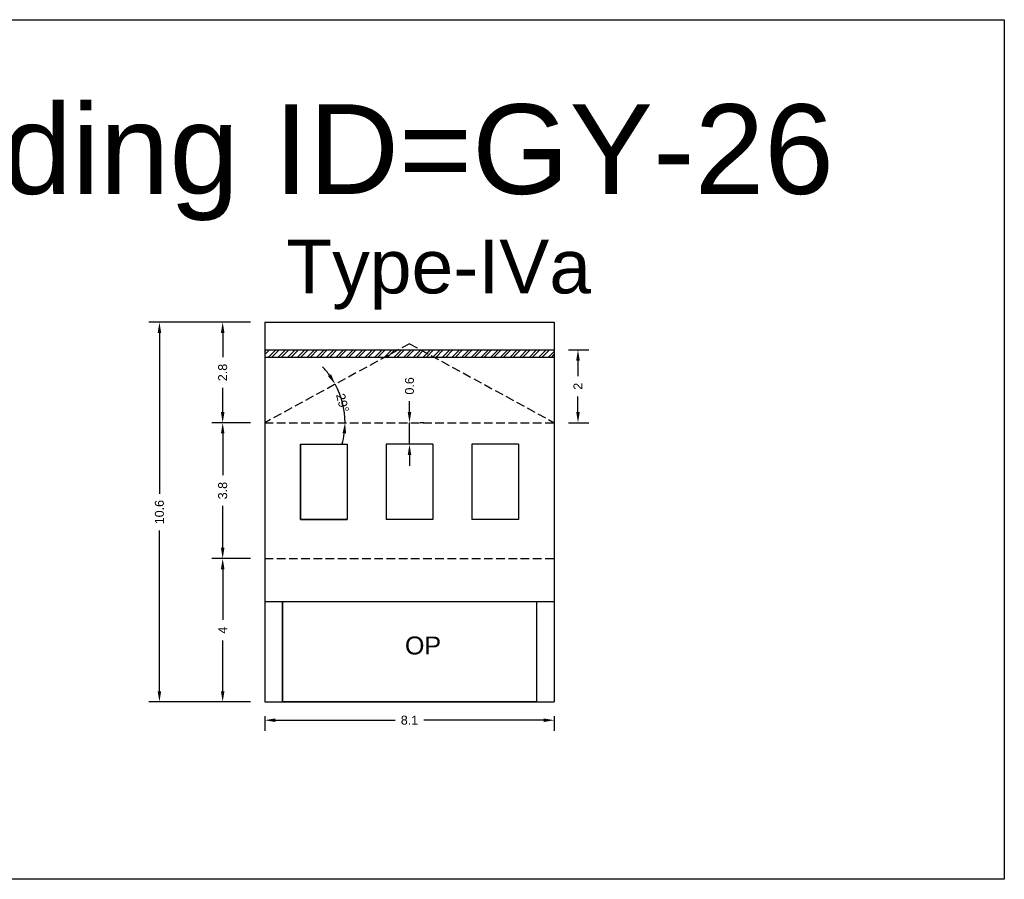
# Model space of a CAD drawing. Header units: metres. Extents: x 3416649 to 3417076, y -6712857 to -6712690.
# Tile 23 of 43: x 3416848 to 3416876, y -6712787 to -6712763. Entities that reach past the tile are written whole.
import ezdxf

# ---------------------------------------------------------------- set-up
doc = ezdxf.new("R2010")
doc.units = ezdxf.units.M
doc.linetypes.add('ACAD_ISO02W100', pattern=[15, 12, -3])
doc.layers.add('Dotted', color=7, linetype='ACAD_ISO02W100', plot=False)
doc.styles.get("Standard").update_dxf_attribs({"font": 'arial.ttf'})
doc.dimstyles.new('ISO-25', dxfattribs={"dimtxt": 0.25, "dimasz": 0.3, "dimexe": 0.3, "dimexo": 0.4, "dimgap": 0.2, "dimtad": 0, "dimdec": 1, "dimdsep": 46, "dimtxsty": 'Standard', "dimcen": 2.5, "dimadec": 0, "dimazin": 0, "dimtfac": 1, "dimtdec": 1, "dimtmove": 0, "dimatfit": 3, "dimfxl": 1, "dimarcsym": 0})

# ---------------------------------------------------------------- blocks, each defined once
blk = doc.blocks.new('*D180')
at = {"color": 0, "lineweight": -2, "transparency": 16777216}
for p, q in [((3416854.821, -6712777.819), (3416853.75, -6712777.819)), ((3416854.05, -6712778.119), (3416854.05, -6712779.533)), ((3416854.05, -6712781.519), (3416854.05, -6712780.106)), ((3416854.821, -6712781.819), (3416853.75, -6712781.819))]:
    blk.add_line(p, q, dxfattribs=at)
at = {"color": 0, "transparency": 16777216}
for points in [[(3416854, -6712778.119), (3416854.1, -6712778.119), (3416854.05, -6712777.819)], [(3416854, -6712781.519), (3416854.1, -6712781.519), (3416854.05, -6712781.819)]]:
    blk.add_solid(points, dxfattribs=at)
at = {"layer": 'Defpoints', "color": 0, "transparency": 16777216}
for p in [(3416854.05, -6712777.819), (3416855.221, -6712777.819), (3416855.221, -6712781.819)]:
    blk.add_point(p, dxfattribs=at)
at = {"color": 0, "transparency": 16777216, "insert": (3416854.05, -6712779.819), "char_height": 0.25, "attachment_point": 5, "rotation": 90}
blk.add_mtext('4', dxfattribs=at)
blk = doc.blocks.new('*D181')
at = {"color": 0, "lineweight": -2, "transparency": 16777216}
for p, q in [((3416854.821, -6712774.029), (3416853.75, -6712774.029)), ((3416854.05, -6712774.329), (3416854.05, -6712775.497)), ((3416854.05, -6712777.519), (3416854.05, -6712776.352)), ((3416854.821, -6712777.819), (3416853.75, -6712777.819))]:
    blk.add_line(p, q, dxfattribs=at)
at = {"color": 0, "transparency": 16777216}
for points in [[(3416854, -6712774.329), (3416854.1, -6712774.329), (3416854.05, -6712774.029)], [(3416854, -6712777.519), (3416854.1, -6712777.519), (3416854.05, -6712777.819)]]:
    blk.add_solid(points, dxfattribs=at)
at = {"layer": 'Defpoints', "color": 0, "transparency": 16777216}
for p in [(3416854.05, -6712774.029), (3416855.221, -6712774.029), (3416855.221, -6712777.819)]:
    blk.add_point(p, dxfattribs=at)
at = {"color": 0, "transparency": 16777216, "insert": (3416854.05, -6712775.924), "char_height": 0.25, "attachment_point": 5, "rotation": 90}
blk.add_mtext('3.8', dxfattribs=at)
blk = doc.blocks.new('*D182')
at = {"color": 0, "lineweight": -2, "transparency": 16777216}
for start, end in [(36.2422, 43.9137), (360, 28.5707), (344.657, 352.3285)]:
    blk.add_arc((3416855.221, -6712774.029), 2.242, start, end, dxfattribs=at)
at = {"color": 0, "transparency": 16777216}
for points in [[(3416857.072, -6712772.677), (3416856.987, -6712772.731), (3416857.19, -6712772.957)], [(3416857.393, -6712774.325), (3416857.493, -6712774.332), (3416857.463, -6712774.029)]]:
    blk.add_solid(points, dxfattribs=at)
at = {"layer": 'Defpoints', "color": 0, "transparency": 16777216}
for p in [(3416859.261, -6712771.829), (3416857.432, -6712773.658), (3416855.221, -6712774.029), (3416855.221, -6712774.029), (3416863.301, -6712774.029)]:
    blk.add_point(p, dxfattribs=at)
at = {"color": 0, "transparency": 16777216, "insert": (3416857.394, -6712773.476), "char_height": 0.25, "attachment_point": 5, "rotation": 284.2853}
blk.add_mtext('29°', dxfattribs=at)
blk = doc.blocks.new('*D183')
at = {"color": 0, "lineweight": -2, "transparency": 16777216}
for p, q in [((3416854.821, -6712771.229), (3416853.75, -6712771.229)), ((3416854.05, -6712771.529), (3416854.05, -6712772.199)), ((3416854.05, -6712773.729), (3416854.05, -6712773.059)), ((3416854.821, -6712774.029), (3416853.75, -6712774.029))]:
    blk.add_line(p, q, dxfattribs=at)
at = {"color": 0, "transparency": 16777216}
for points in [[(3416854, -6712771.529), (3416854.1, -6712771.529), (3416854.05, -6712771.229)], [(3416854, -6712773.729), (3416854.1, -6712773.729), (3416854.05, -6712774.029)]]:
    blk.add_solid(points, dxfattribs=at)
at = {"layer": 'Defpoints', "color": 0, "transparency": 16777216}
for p in [(3416854.05, -6712771.229), (3416855.221, -6712771.229), (3416855.221, -6712774.029)]:
    blk.add_point(p, dxfattribs=at)
at = {"color": 0, "transparency": 16777216, "insert": (3416854.05, -6712772.629), "char_height": 0.25, "attachment_point": 5, "rotation": 90}
blk.add_mtext('2.8', dxfattribs=at)
blk = doc.blocks.new('*D184')
at = {"color": 0, "lineweight": -2, "transparency": 16777216}
for p, q in [((3416855.221, -6712782.219), (3416855.221, -6712782.629)), ((3416863.301, -6712782.219), (3416863.301, -6712782.629)), ((3416855.521, -6712782.329), (3416858.857, -6712782.329)), ((3416863.001, -6712782.329), (3416859.665, -6712782.329))]:
    blk.add_line(p, q, dxfattribs=at)
at = {"color": 0, "transparency": 16777216}
for points in [[(3416855.521, -6712782.279), (3416855.521, -6712782.379), (3416855.221, -6712782.329)], [(3416863.001, -6712782.279), (3416863.001, -6712782.379), (3416863.301, -6712782.329)]]:
    blk.add_solid(points, dxfattribs=at)
at = {"layer": 'Defpoints', "color": 0, "transparency": 16777216}
for p in [(3416855.221, -6712781.819), (3416863.301, -6712781.819), (3416863.301, -6712782.329)]:
    blk.add_point(p, dxfattribs=at)
at = {"color": 0, "transparency": 16777216, "insert": (3416859.261, -6712782.329), "char_height": 0.25, "attachment_point": 5}
blk.add_mtext('8.1', dxfattribs=at)
blk = doc.blocks.new('*D185')
at = {"color": 0, "lineweight": -2, "transparency": 16777216}
for p, q in [((3416854.821, -6712771.229), (3416851.985, -6712771.229)), ((3416852.285, -6712771.529), (3416852.285, -6712776.012)), ((3416852.285, -6712781.519), (3416852.285, -6712777.037)), ((3416854.821, -6712781.819), (3416851.985, -6712781.819))]:
    blk.add_line(p, q, dxfattribs=at)
at = {"color": 0, "transparency": 16777216}
for points in [[(3416852.235, -6712771.529), (3416852.335, -6712771.529), (3416852.285, -6712771.229)], [(3416852.235, -6712781.519), (3416852.335, -6712781.519), (3416852.285, -6712781.819)]]:
    blk.add_solid(points, dxfattribs=at)
at = {"layer": 'Defpoints', "color": 0, "transparency": 16777216}
for p in [(3416852.285, -6712771.229), (3416855.221, -6712771.229), (3416855.221, -6712781.819)]:
    blk.add_point(p, dxfattribs=at)
at = {"color": 0, "transparency": 16777216, "insert": (3416852.285, -6712776.524), "char_height": 0.25, "attachment_point": 5, "rotation": 90}
blk.add_mtext('10.6', dxfattribs=at)
blk = doc.blocks.new('*D186')
at = {"color": 0, "lineweight": -2, "transparency": 16777216}
for p, q in [((3416859.261, -6712773.729), (3416859.261, -6712773.429)), ((3416859.261, -6712774.629), (3416859.261, -6712774.029)), ((3416859.661, -6712774.029), (3416859.561, -6712774.029)), ((3416859.661, -6712774.629), (3416859.561, -6712774.629)), ((3416859.261, -6712774.929), (3416859.261, -6712775.229))]:
    blk.add_line(p, q, dxfattribs=at)
at = {"color": 0, "transparency": 16777216}
for points in [[(3416859.211, -6712773.729), (3416859.311, -6712773.729), (3416859.261, -6712774.029)], [(3416859.211, -6712774.929), (3416859.311, -6712774.929), (3416859.261, -6712774.629)]]:
    blk.add_solid(points, dxfattribs=at)
at = {"layer": 'Defpoints', "color": 0, "transparency": 16777216}
for p in [(3416859.261, -6712774.029), (3416859.261, -6712774.029), (3416859.261, -6712774.629)]:
    blk.add_point(p, dxfattribs=at)
at = {"color": 0, "transparency": 16777216, "insert": (3416859.261, -6712773.002), "char_height": 0.25, "attachment_point": 5, "rotation": 90}
blk.add_mtext('0.6', dxfattribs=at)
blk = doc.blocks.new('*D187')
at = {"color": 0, "lineweight": -2, "transparency": 16777216}
for p, q in [((3416863.701, -6712771.999), (3416864.261, -6712771.999)), ((3416863.961, -6712772.299), (3416863.961, -6712772.732)), ((3416863.961, -6712773.729), (3416863.961, -6712773.297)), ((3416863.701, -6712774.029), (3416864.261, -6712774.029))]:
    blk.add_line(p, q, dxfattribs=at)
at = {"color": 0, "transparency": 16777216}
for points in [[(3416863.911, -6712772.299), (3416864.011, -6712772.299), (3416863.961, -6712771.999)], [(3416863.911, -6712773.729), (3416864.011, -6712773.729), (3416863.961, -6712774.029)]]:
    blk.add_solid(points, dxfattribs=at)
at = {"layer": 'Defpoints', "color": 0, "transparency": 16777216}
for p in [(3416863.301, -6712771.999), (3416863.961, -6712771.999), (3416863.301, -6712774.029)]:
    blk.add_point(p, dxfattribs=at)
at = {"color": 0, "transparency": 16777216, "insert": (3416863.961, -6712773.014), "char_height": 0.25, "attachment_point": 5, "rotation": 90}
blk.add_mtext('2', dxfattribs=at)

msp = doc.modelspace()

# ---------------------------------------------------------------- hatches: boundary and pattern name
h = msp.add_hatch()
h.set_pattern_fill('ANSI32', color=256, scale=0.02)
h.set_pattern_definition([(45, (-7.35109, 0), (-0.134703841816, 0.134703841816), []), (45, (-7.26129, 0), (-0.134703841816, 0.134703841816), [])])
h.paths.add_polyline_path([(3416863.301, -6712771.999), (3416859.573, -6712771.999), (3416859.941, -6712772.199), (3416863.301, -6712772.199)])
h.paths.add_polyline_path([(3416859.573, -6712771.999), (3416858.949, -6712771.999), (3416858.582, -6712772.199), (3416859.941, -6712772.199)])
h.paths.add_polyline_path([(3416858.949, -6712771.999), (3416855.221, -6712771.999), (3416855.221, -6712772.199), (3416858.582, -6712772.199)])

# ---------------------------------------------------------------- linework, layer by layer
for points in [[(3416839.184, -6712762.787), (3416875.854, -6712762.787), (3416875.854, -6712786.767), (3416839.184, -6712786.767)], [(3416856.221, -6712774.629), (3416857.521, -6712774.629), (3416857.521, -6712776.729), (3416856.221, -6712776.729)], [(3416855.721, -6712779.019), (3416862.801, -6712779.019), (3416862.801, -6712781.819), (3416855.721, -6712781.819)]]:
    msp.add_lwpolyline(points, close=True)
for points in [[(3416855.221, -6712771.229), (3416863.301, -6712771.229)], [(3416855.221, -6712771.229), (3416855.221, -6712781.819)], [(3416863.301, -6712771.229), (3416863.301, -6712781.819)], [(3416855.221, -6712771.999), (3416863.301, -6712771.999)], [(3416855.221, -6712772.199), (3416863.301, -6712772.199)], [(3416856.221, -6712774.629), (3416857.521, -6712774.629)], [(3416856.221, -6712774.629), (3416856.221, -6712776.729)], [(3416857.521, -6712774.629), (3416857.521, -6712776.729)], [(3416859.911, -6712774.629), (3416858.611, -6712774.629)], [(3416858.611, -6712774.629), (3416858.611, -6712776.729)], [(3416859.911, -6712774.629), (3416859.911, -6712776.729)], [(3416862.301, -6712774.629), (3416861.001, -6712774.629)], [(3416861.001, -6712774.629), (3416861.001, -6712776.729)], [(3416862.301, -6712774.629), (3416862.301, -6712776.729)], [(3416856.221, -6712776.729), (3416857.521, -6712776.729)], [(3416859.911, -6712776.729), (3416858.611, -6712776.729)], [(3416862.301, -6712776.729), (3416861.001, -6712776.729)], [(3416855.221, -6712779.019), (3416863.301, -6712779.019)], [(3416855.721, -6712779.019), (3416855.721, -6712781.819)], [(3416862.801, -6712779.019), (3416862.801, -6712781.819)], [(3416855.221, -6712781.819), (3416863.301, -6712781.819)]]:
    msp.add_lwpolyline(points)
at = {"layer": 'Dotted', "ltscale": 0.02}
for points in [[(3416859.261, -6712771.829), (3416855.221, -6712774.029)], [(3416859.261, -6712771.829), (3416863.301, -6712774.029)], [(3416855.221, -6712774.029), (3416863.301, -6712774.029)], [(3416855.221, -6712777.819), (3416863.301, -6712777.819)]]:
    msp.add_lwpolyline(points, dxfattribs=at)

# ---------------------------------------------------------------- texts
at = {"attachment_point": 1}
for s, width, heights, insert, char_height in [('Building ID=GY-26', 67.86454, [0.517], (3416842.081, -6712765.147), 2.5), ('Type-IVa ', 9.99112, [0.517], (3416855.825, -6712768.921), 1.5), ('OP', 1.17554, [0], (3416859.134, -6712779.994), 0.5)]:
    msp.add_mtext_dynamic_manual_height_columns(s, width=width, gutter_width=12.5, heights=heights, dxfattribs=dict(at, insert=insert, char_height=char_height))

# ---------------------------------------------------------------- dimensions: what is measured, and where the dimension line sits
for base, p1, p2, picture, middle in [((3416852.285, -6712771.229), (3416855.221, -6712781.819), (3416855.221, -6712771.229), '*D185', (3416852.285, -6712776.524)), ((3416854.05, -6712771.229), (3416855.221, -6712774.029), (3416855.221, -6712771.229), '*D183', (3416854.05, -6712772.629)), ((3416863.961, -6712771.999), (3416863.301, -6712774.029), (3416863.301, -6712771.999), '*D187', (3416863.961, -6712773.014)), ((3416859.261, -6712774.029), (3416859.261, -6712774.629), (3416859.261, -6712774.029), '*D186', (3416859.261, -6712773.002)), ((3416854.05, -6712774.029), (3416855.221, -6712777.819), (3416855.221, -6712774.029), '*D181', (3416854.05, -6712775.924)), ((3416854.05, -6712777.819), (3416855.221, -6712781.819), (3416855.221, -6712777.819), '*D180', (3416854.05, -6712779.819))]:
    dim = msp.add_linear_dim(base=base, p1=p1, p2=p2, angle=90, dimstyle='ISO-25')
    dim.commit()
    dim.dimension.update_dxf_attribs({"geometry": picture, "text_midpoint": middle})
dim = msp.add_angular_dim_2l(base=(3416857.432, -6712773.658), line1=((3416855.221, -6712774.029), (3416863.301, -6712774.029)), line2=((3416859.261, -6712771.829), (3416855.221, -6712774.029)), dimstyle='ISO-25')
dim.commit()
dim.dimension.update_dxf_attribs({"geometry": '*D182', "text_midpoint": (3416857.394, -6712773.476), "dimtype": 162})
dim = msp.add_linear_dim(base=(3416863.301, -6712782.329), p1=(3416855.221, -6712781.819), p2=(3416863.301, -6712781.819), dimstyle='ISO-25')
dim.commit()
dim.dimension.update_dxf_attribs({"geometry": '*D184', "text_midpoint": (3416859.261, -6712782.329)})

doc.saveas('drawing.dxf')
